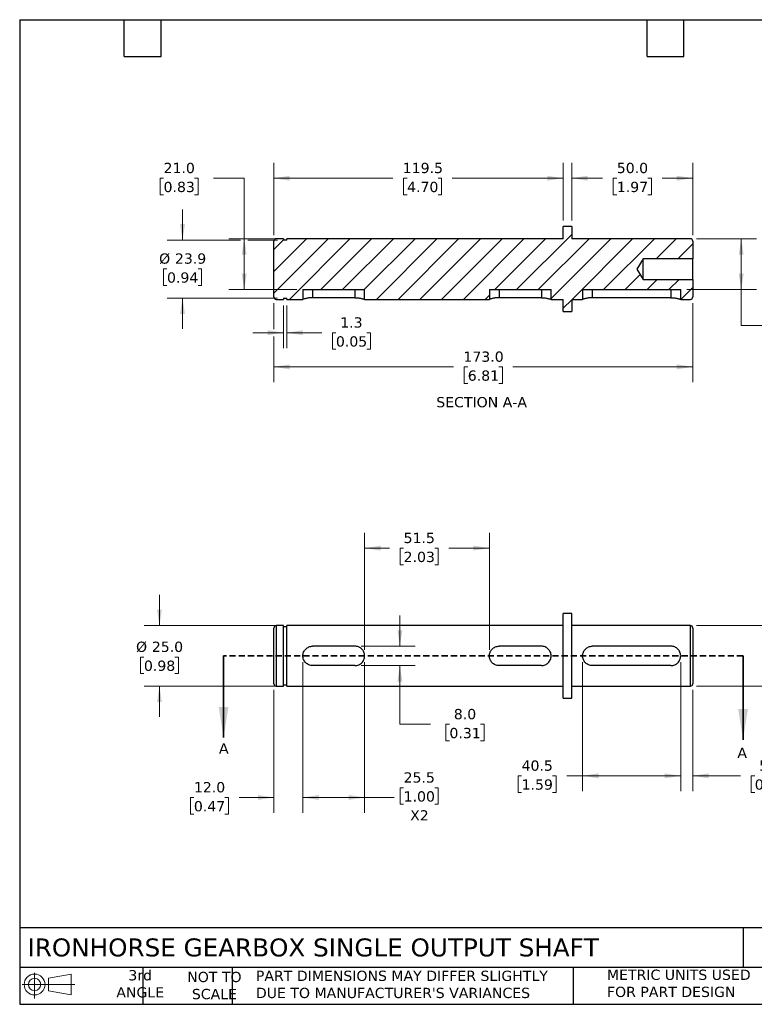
# Model space of a CAD drawing. Header units: millimetres. Extents: x 13 to 546, y 13 to 419.
# Tile 1 of 2: x 13 to 316, y 13 to 419. Entities that reach past the tile are written whole.
import ezdxf

# ---------------------------------------------------------------- set-up
doc = ezdxf.new("R2010")
doc.units = ezdxf.units.MM
doc.header["$LTSCALE"] = 2
doc.linetypes.add('SLD-Dashed', pattern=[1.905, 1.27, -0.635])
doc.linetypes.add('SLD-Solid', pattern=[0])
doc.layers.add('TEXT', color=140, linetype='SLD-Solid', lineweight=25)
doc.styles.add('SLDTEXTSTYLE0', font='VERDANA.TTF')
doc.dimstyles.new('SLDDIMSTYLE0', dxfattribs={"dimtxt": 4.316016, "dimasz": 6.604, "dimexe": 0, "dimexo": 0.0625, "dimgap": 1.079004, "dimtad": 0, "dimtih": 1, "dimtoh": 1, "dimrnd": 1e-09, "dimzin": 4, "dimdsep": 46, "dimtxsty": 'SLDTEXTSTYLE0', "dimsah": 1, "dimcen": 0.09, "dimadec": 0, "dimazin": 1, "dimtfac": 1, "dimtmove": 0, "dimatfit": 0, "dimfxl": 0, "dimfrac": 2, "dimtolj": 1, "dimtzin": 12, "dimarcsym": 0})
doc.dimstyles.new('SLDDIMSTYLE1', dxfattribs={"dimtxt": 4.316016, "dimasz": 6.604, "dimexe": 0, "dimexo": 0.0625, "dimgap": 1.079004, "dimtad": 0, "dimtih": 1, "dimtoh": 1, "dimrnd": 1e-09, "dimzin": 4, "dimdsep": 46, "dimtxsty": 'SLDTEXTSTYLE0', "dimsah": 1, "dimcen": 0.09, "dimadec": 0, "dimazin": 1, "dimtol": 1, "dimtp": 0.009, "dimtm": 0.004, "dimtfac": 1, "dimtdec": 3, "dimtofl": 0, "dimtmove": 0, "dimatfit": 3, "dimfxl": 0, "dimfrac": 2, "dimtolj": 1, "dimarcsym": 0})
doc.dimstyles.new('SLDDIMSTYLE2', dxfattribs={"dimtxt": 4.316016, "dimasz": 6.604, "dimexe": 0, "dimexo": 0.0625, "dimgap": 1.079004, "dimtad": 0, "dimtih": 1, "dimtoh": 1, "dimrnd": 1e-09, "dimzin": 12, "dimdsep": 46, "dimtxsty": 'SLDTEXTSTYLE0', "dimsah": 1, "dimcen": 0.09, "dimadec": 0, "dimazin": 3, "dimtfac": 1, "dimtofl": 0, "dimtmove": 0, "dimatfit": 3, "dimfxl": 0, "dimfrac": 2, "dimtolj": 1, "dimtzin": 12, "dimarcsym": 0})
doc.dimstyles.new('SLDDIMSTYLE5', dxfattribs={"dimtxt": 4.316016, "dimasz": 6.604, "dimexe": 0, "dimexo": 0.0625, "dimgap": 1.079004, "dimtad": 0, "dimtih": 1, "dimtoh": 1, "dimrnd": 1e-09, "dimzin": 4, "dimdsep": 46, "dimtxsty": 'SLDTEXTSTYLE0', "dimsah": 1, "dimcen": 0.09, "dimadec": 0, "dimazin": 1, "dimtfac": 1, "dimtofl": 0, "dimtmove": 0, "dimatfit": 3, "dimfxl": 0, "dimfrac": 2, "dimtolj": 1, "dimtzin": 12, "dimarcsym": 0})
doc.dimstyles.new('SLDDIMSTYLE6', dxfattribs={"dimtxt": 4.316016, "dimasz": 6.604, "dimexe": 0, "dimexo": 0.0625, "dimgap": 1.079004, "dimtad": 0, "dimtih": 1, "dimtoh": 1, "dimrnd": 1e-09, "dimzin": 12, "dimdsep": 46, "dimtxsty": 'SLDTEXTSTYLE0', "dimsah": 1, "dimcen": 0.09, "dimadec": 0, "dimazin": 3, "dimtfac": 1, "dimtmove": 0, "dimatfit": 0, "dimfxl": 0, "dimfrac": 2, "dimtolj": 1, "dimtzin": 12, "dimarcsym": 0})

# ---------------------------------------------------------------- blocks, each defined once
blk = doc.blocks.new('Block11')
at = {"color": 7, "linetype": 'SLD-Solid', "lineweight": 18}
for p, q in [((5.18, 10.62), (5.18, 0)), ((10.96, 8.33), (20.35, 10.06)), ((10.96, 3.19), (10.96, 8.33)), ((20.35, 10.06), (20.35, 1.46)), ((0, 5.76), (21.75, 5.76)), ((10.96, 3.19), (20.35, 1.46))]:
    blk.add_line(p, q, dxfattribs=at)
for radius in [4.3, 2.57]:
    blk.add_circle((5.18, 5.76), radius, dxfattribs=at)
blk = doc.blocks.new('Block12')
at = {"color": 7, "linetype": 'Continuous'}
blk.add_blockref('Block11', (0, 0), dxfattribs=at)
blk = doc.blocks.new('_D')
at = {"color": 7, "linetype": 'SLD-Solid', "lineweight": 0}
for p, q in [((70.42, 169.01), (70.42, 181.71)), ((120.41, 169.01), (64.07, 169.01)), ((64, 156.05), (62.55, 156.05)), ((62.55, 156.05), (62.55, 149.19)), ((76.83, 156.05), (78.28, 156.05)), ((78.28, 156.05), (78.28, 149.19)), ((62.55, 149.19), (64, 149.19)), ((78.28, 149.19), (76.83, 149.19)), ((120.41, 144.01), (64.07, 144.01)), ((70.42, 144.01), (70.42, 131.31))]:
    blk.add_line(p, q, dxfattribs=at)
at = {"color": 7, "linetype": 'SLD-Solid', "lineweight": 18}
for points in [[(70.42, 169.01), (71.43, 175.61), (69.4, 175.61)], [(70.42, 144.01), (69.4, 137.41), (71.43, 137.41)]]:
    blk.add_solid(points, dxfattribs=at)
at = {"color": 7, "linetype": 'SLD-Solid', "lineweight": 18, "char_height": 4.233, "attachment_point": 1, "style": 'SLDTEXTSTYLE0'}
for s, insert in [('%%c', (60.74, 162.39)), ('25.0', (67.26, 162.39)), ('0.98', (64, 154.57))]:
    blk.add_mtext(s, dxfattribs=dict(at, insert=insert))
blk = doc.blocks.new('_D_1')
at = {"color": 7, "linetype": 'SLD-Solid', "lineweight": 0}
for p, q in [((292.19, 169.01), (331.92, 169.01)), ((325.57, 169.01), (325.57, 144.01)), ((292.19, 144.01), (331.92, 144.01)), ((325.57, 133.24), (325.57, 144.01)), ((338.27, 133.24), (325.57, 133.24)), ((344.07, 132.99), (342.62, 132.99)), ((342.62, 132.99), (342.62, 121.7)), ((385.11, 132.99), (386.56, 132.99)), ((386.56, 132.99), (386.56, 121.7)), ((342.62, 121.7), (344.07, 121.7)), ((386.56, 121.7), (385.11, 121.7))]:
    blk.add_line(p, q, dxfattribs=at)
at = {"color": 7, "linetype": 'SLD-Solid', "lineweight": 18}
for points in [[(325.57, 169.01), (324.56, 162.41), (326.59, 162.41)], [(325.57, 144.01), (326.59, 150.61), (324.56, 150.61)]]:
    blk.add_solid(points, dxfattribs=at)
at = {"color": 7, "linetype": 'SLD-Solid', "lineweight": 18, "attachment_point": 1, "style": 'SLDTEXTSTYLE0'}
for s, insert, char_height in [('%%c', (342.61, 142.36), 4.233), ('25.00', (349.12, 142.36), 4.233), ('+', (365.54, 144.98), 4.23), ('0.009', (370.16, 145.48), 4.233), ('0.004', (370.16, 139.84), 4.233), ('-', (366.57, 139.34), 4.23), ('+', (360.49, 132.73), 4.23), ('0.0004', (365.1, 132.73), 4.233), ('0.984', (344.07, 129.61), 4.233), ('0.0002', (365.1, 127.08), 4.233), ('-', (361.51, 127.08), 4.23)]:
    blk.add_mtext(s, dxfattribs=dict(at, insert=insert, char_height=char_height))
blk = doc.blocks.new('_D_2')
at = {"color": 7, "linetype": 'SLD-Solid', "lineweight": 0}
for p, q in [((129.65, 153.97), (129.65, 91.72)), ((117.65, 142.47), (117.65, 91.72)), ((84.63, 98.07), (83.19, 98.07)), ((83.19, 98.07), (83.19, 91.21)), ((97.46, 98.07), (98.91, 98.07)), ((98.91, 98.07), (98.91, 91.21)), ((117.65, 98.07), (103.31, 98.07)), ((129.65, 98.07), (142.35, 98.07)), ((83.19, 91.21), (84.63, 91.21)), ((98.91, 91.21), (97.46, 91.21))]:
    blk.add_line(p, q, dxfattribs=at)
at = {"color": 7, "linetype": 'SLD-Solid', "lineweight": 18}
for points in [[(117.65, 98.07), (111.05, 99.09), (111.05, 97.06)], [(129.65, 98.07), (136.25, 97.06), (136.25, 99.09)]]:
    blk.add_solid(points, dxfattribs=at)
at = {"color": 7, "linetype": 'SLD-Solid', "lineweight": 18, "char_height": 4.233, "attachment_point": 1, "style": 'SLDTEXTSTYLE0'}
for s, insert in [('12.0', (84.63, 104.42)), ('0.47', (84.63, 96.59))]:
    blk.add_mtext(s, dxfattribs=dict(at, insert=insert))
blk = doc.blocks.new('_D_3')
at = {"color": 7, "linetype": 'SLD-Solid', "lineweight": 0}
for p, q in [((129.65, 153.97), (129.65, 91.72)), ((155.15, 153.97), (155.15, 91.72)), ((171.24, 102.11), (169.79, 102.11)), ((169.79, 102.11), (169.79, 95.25)), ((184.07, 102.11), (185.52, 102.11)), ((185.52, 102.11), (185.52, 95.25)), ((129.65, 98.07), (155.15, 98.07)), ((155.15, 98.07), (167.38, 98.07)), ((169.79, 95.25), (171.24, 95.25)), ((185.52, 95.25), (184.07, 95.25))]:
    blk.add_line(p, q, dxfattribs=at)
at = {"color": 7, "linetype": 'SLD-Solid', "lineweight": 18}
for points in [[(129.65, 98.07), (136.25, 97.06), (136.25, 99.09)], [(155.15, 98.07), (148.55, 99.09), (148.55, 97.06)]]:
    blk.add_solid(points, dxfattribs=at)
at = {"color": 7, "linetype": 'SLD-Solid', "lineweight": 18, "char_height": 4.233, "attachment_point": 1, "style": 'SLDTEXTSTYLE0'}
for s, insert in [('25.5', (171.24, 108.45)), ('1.00', (171.24, 100.63)), ('X2', (173.93, 92.8))]:
    blk.add_mtext(s, dxfattribs=dict(at, insert=insert))
blk = doc.blocks.new('_D_4')
at = {"color": 7, "linetype": 'SLD-Solid', "lineweight": 0}
for p, q in [((169.69, 160.51), (169.69, 173.21)), ((153.69, 160.51), (176.04, 160.51)), ((153.69, 152.51), (176.04, 152.51)), ((169.69, 128.27), (169.69, 152.51)), ((182.39, 128.27), (169.69, 128.27)), ((190.17, 128.27), (188.72, 128.27)), ((188.72, 128.27), (188.72, 121.41)), ((203, 128.27), (204.45, 128.27)), ((204.45, 128.27), (204.45, 121.41)), ((188.72, 121.41), (190.17, 121.41)), ((204.45, 121.41), (203, 121.41))]:
    blk.add_line(p, q, dxfattribs=at)
at = {"color": 7, "linetype": 'SLD-Solid', "lineweight": 18}
for points in [[(169.69, 160.51), (170.71, 167.11), (168.68, 167.11)], [(169.69, 152.51), (168.68, 145.91), (170.71, 145.91)]]:
    blk.add_solid(points, dxfattribs=at)
at = {"color": 7, "linetype": 'SLD-Solid', "lineweight": 18, "char_height": 4.233, "attachment_point": 1, "style": 'SLDTEXTSTYLE0'}
for s, insert in [('8.0', (191.97, 134.61)), ('0.31', (190.17, 126.78))]:
    blk.add_mtext(s, dxfattribs=dict(at, insert=insert))
blk = doc.blocks.new('_D_5')
at = {"color": 7, "linetype": 'SLD-Solid', "lineweight": 0}
for p, q in [((155.15, 159.05), (155.15, 207.32)), ((206.65, 159.05), (206.65, 207.32)), ((155.15, 200.97), (165.39, 200.97)), ((171.24, 200.97), (169.79, 200.97)), ((169.79, 200.97), (169.79, 194.11)), ((184.07, 200.97), (185.52, 200.97)), ((185.52, 200.97), (185.52, 194.11)), ((206.65, 200.97), (189.91, 200.97)), ((169.79, 194.11), (171.24, 194.11)), ((185.52, 194.11), (184.07, 194.11))]:
    blk.add_line(p, q, dxfattribs=at)
at = {"color": 7, "linetype": 'SLD-Solid', "lineweight": 18}
for points in [[(155.15, 200.97), (161.75, 199.96), (161.75, 201.99)], [(206.65, 200.97), (200.05, 201.99), (200.05, 199.96)]]:
    blk.add_solid(points, dxfattribs=at)
at = {"color": 7, "linetype": 'SLD-Solid', "lineweight": 18, "char_height": 4.233, "attachment_point": 1, "style": 'SLDTEXTSTYLE0'}
for s, insert in [('51.5', (171.24, 207.32)), ('2.03', (171.24, 199.49))]:
    blk.add_mtext(s, dxfattribs=dict(at, insert=insert))
blk = doc.blocks.new('_D_6')
at = {"color": 7, "linetype": 'SLD-Solid', "lineweight": 0}
for p, q in [((245.15, 153.97), (245.15, 100.66)), ((285.65, 153.97), (285.65, 100.66)), ((219.95, 107.01), (218.5, 107.01)), ((218.5, 107.01), (218.5, 100.15)), ((232.77, 107.01), (234.22, 107.01)), ((234.22, 107.01), (234.22, 100.15)), ((245.15, 107.01), (238.62, 107.01)), ((285.65, 107.01), (245.15, 107.01)), ((218.5, 100.15), (219.95, 100.15)), ((234.22, 100.15), (232.77, 100.15))]:
    blk.add_line(p, q, dxfattribs=at)
at = {"color": 7, "linetype": 'SLD-Solid', "lineweight": 18}
for points in [[(245.15, 107.01), (251.75, 105.99), (251.75, 108.03)], [(285.65, 107.01), (279.05, 108.03), (279.05, 105.99)]]:
    blk.add_solid(points, dxfattribs=at)
at = {"color": 7, "linetype": 'SLD-Solid', "lineweight": 18, "char_height": 4.233, "attachment_point": 1, "style": 'SLDTEXTSTYLE0'}
for s, insert in [('40.5', (219.95, 113.35)), ('1.59', (219.95, 105.53))]:
    blk.add_mtext(s, dxfattribs=dict(at, insert=insert))
blk = doc.blocks.new('_D_7')
at = {"color": 7, "linetype": 'SLD-Solid', "lineweight": 0}
for p, q in [((285.65, 153.97), (285.65, 100.66)), ((290.65, 142.47), (290.65, 100.66)), ((285.65, 107.01), (272.95, 107.01)), ((290.65, 107.01), (310.39, 107.01)), ((316.24, 107.01), (314.79, 107.01)), ((314.79, 107.01), (314.79, 100.15)), ((329.06, 107.01), (330.51, 107.01)), ((330.51, 107.01), (330.51, 100.15)), ((314.79, 100.15), (316.24, 100.15)), ((330.51, 100.15), (329.06, 100.15))]:
    blk.add_line(p, q, dxfattribs=at)
at = {"color": 7, "linetype": 'SLD-Solid', "lineweight": 18}
for points in [[(285.65, 107.01), (279.05, 108.03), (279.05, 105.99)], [(290.65, 107.01), (297.25, 105.99), (297.25, 108.03)]]:
    blk.add_solid(points, dxfattribs=at)
at = {"color": 7, "linetype": 'SLD-Solid', "lineweight": 18, "char_height": 4.233, "attachment_point": 1, "style": 'SLDTEXTSTYLE0'}
for s, insert in [('5.0', (318.03, 113.35)), ('0.20', (316.24, 105.53))]:
    blk.add_mtext(s, dxfattribs=dict(at, insert=insert))
blk = doc.blocks.new('_D_10')
at = {"color": 7, "linetype": 'SLD-Solid', "lineweight": 0}
for p, q in [((72.11, 353.67), (70.66, 353.67)), ((70.66, 353.67), (70.66, 346.81)), ((84.94, 353.67), (86.39, 353.67)), ((86.39, 353.67), (86.39, 346.81)), ((92.72, 353.67), (105.42, 353.67)), ((105.42, 353.67), (105.42, 328.67)), ((70.66, 346.81), (72.11, 346.81)), ((86.39, 346.81), (84.94, 346.81)), ((120.41, 328.67), (99.07, 328.67)), ((105.42, 328.67), (105.42, 307.67)), ((127.11, 307.67), (99.07, 307.67))]:
    blk.add_line(p, q, dxfattribs=at)
at = {"color": 7, "linetype": 'SLD-Solid', "lineweight": 18}
for points in [[(105.42, 328.67), (104.4, 322.07), (106.43, 322.07)], [(105.42, 307.67), (106.43, 314.28), (104.4, 314.28)]]:
    blk.add_solid(points, dxfattribs=at)
at = {"color": 7, "linetype": 'SLD-Solid', "lineweight": 18, "char_height": 4.233, "attachment_point": 1, "style": 'SLDTEXTSTYLE0'}
for s, insert in [('21.0', (72.11, 360.02)), ('0.83', (72.11, 352.19))]:
    blk.add_mtext(s, dxfattribs=dict(at, insert=insert))
blk = doc.blocks.new('_D_11')
at = {"color": 7, "linetype": 'SLD-Solid', "lineweight": 0}
for p, q in [((292.19, 328.67), (317, 328.67)), ((310.65, 328.67), (310.65, 307.67)), ((288.19, 307.67), (317, 307.67)), ((310.65, 292.85), (310.65, 307.67)), ((323.35, 292.85), (310.65, 292.85)), ((331.13, 292.85), (329.68, 292.85)), ((329.68, 292.85), (329.68, 285.99)), ((343.95, 292.85), (345.4, 292.85)), ((345.4, 292.85), (345.4, 285.99)), ((329.68, 285.99), (331.13, 285.99)), ((345.4, 285.99), (343.95, 285.99))]:
    blk.add_line(p, q, dxfattribs=at)
at = {"color": 7, "linetype": 'SLD-Solid', "lineweight": 18}
for points in [[(310.65, 328.67), (309.63, 322.07), (311.67, 322.07)], [(310.65, 307.67), (311.67, 314.28), (309.63, 314.28)]]:
    blk.add_solid(points, dxfattribs=at)
at = {"color": 7, "linetype": 'SLD-Solid', "lineweight": 18, "char_height": 4.233, "attachment_point": 1, "style": 'SLDTEXTSTYLE0'}
for s, insert in [('21.0', (331.13, 299.19)), ('0.83', (331.13, 291.36))]:
    blk.add_mtext(s, dxfattribs=dict(at, insert=insert))
blk = doc.blocks.new('_D_12')
at = {"color": 7, "linetype": 'SLD-Solid', "lineweight": 0}
for p, q in [((117.65, 330.21), (117.65, 360.02)), ((237.15, 336.21), (237.15, 360.02)), ((117.65, 353.67), (166.82, 353.67)), ((172.67, 353.67), (171.22, 353.67)), ((171.22, 353.67), (171.22, 346.81)), ((185.49, 353.67), (186.94, 353.67)), ((186.94, 353.67), (186.94, 346.81)), ((237.15, 353.67), (191.34, 353.67)), ((171.22, 346.81), (172.67, 346.81)), ((186.94, 346.81), (185.49, 346.81))]:
    blk.add_line(p, q, dxfattribs=at)
at = {"color": 7, "linetype": 'SLD-Solid', "lineweight": 18}
for points in [[(117.65, 353.67), (124.25, 352.66), (124.25, 354.69)], [(237.15, 353.67), (230.55, 354.69), (230.55, 352.66)]]:
    blk.add_solid(points, dxfattribs=at)
at = {"color": 7, "linetype": 'SLD-Solid', "lineweight": 18, "char_height": 4.233, "attachment_point": 1, "style": 'SLDTEXTSTYLE0'}
for s, insert in [('119.5', (170.87, 360.02)), ('4.70', (172.67, 352.19))]:
    blk.add_mtext(s, dxfattribs=dict(at, insert=insert))
blk = doc.blocks.new('_D_13')
at = {"color": 7, "linetype": 'SLD-Solid', "lineweight": 0}
for p, q in [((240.65, 336.21), (240.65, 360.02)), ((290.65, 330.21), (290.65, 360.02)), ((240.65, 353.67), (253.43, 353.67)), ((259.27, 353.67), (257.82, 353.67)), ((257.82, 353.67), (257.82, 346.81)), ((272.1, 353.67), (273.55, 353.67)), ((273.55, 353.67), (273.55, 346.81)), ((290.65, 353.67), (277.95, 353.67)), ((257.82, 346.81), (259.27, 346.81)), ((273.55, 346.81), (272.1, 346.81))]:
    blk.add_line(p, q, dxfattribs=at)
at = {"color": 7, "linetype": 'SLD-Solid', "lineweight": 18}
for points in [[(240.65, 353.67), (247.25, 352.66), (247.25, 354.69)], [(290.65, 353.67), (284.05, 354.69), (284.05, 352.66)]]:
    blk.add_solid(points, dxfattribs=at)
at = {"color": 7, "linetype": 'SLD-Solid', "lineweight": 18, "char_height": 4.233, "attachment_point": 1, "style": 'SLDTEXTSTYLE0'}
for s, insert in [('50.0', (259.27, 360.02)), ('1.97', (259.27, 352.19))]:
    blk.add_mtext(s, dxfattribs=dict(at, insert=insert))
blk = doc.blocks.new('_D_14')
at = {"color": 7, "linetype": 'SLD-Solid', "lineweight": 0}
for p, q in [((117.65, 302.13), (117.65, 291.43)), ((290.65, 302.13), (290.65, 269.45)), ((117.65, 288.38), (117.65, 269.45)), ((117.65, 275.8), (191.89, 275.8)), ((197.74, 275.8), (196.29, 275.8)), ((196.29, 275.8), (196.29, 268.94)), ((210.56, 275.8), (212.01, 275.8)), ((212.01, 275.8), (212.01, 268.94)), ((290.65, 275.8), (216.41, 275.8)), ((196.29, 268.94), (197.74, 268.94)), ((212.01, 268.94), (210.56, 268.94))]:
    blk.add_line(p, q, dxfattribs=at)
at = {"color": 7, "linetype": 'SLD-Solid', "lineweight": 18}
for points in [[(117.65, 275.8), (124.25, 274.79), (124.25, 276.82)], [(290.65, 275.8), (284.05, 276.82), (284.05, 274.79)]]:
    blk.add_solid(points, dxfattribs=at)
at = {"color": 7, "linetype": 'SLD-Solid', "lineweight": 18, "char_height": 4.233, "attachment_point": 1, "style": 'SLDTEXTSTYLE0'}
for s, insert in [('173.0', (195.94, 282.14)), ('6.81', (197.74, 274.32))]:
    blk.add_mtext(s, dxfattribs=dict(at, insert=insert))
blk = doc.blocks.new('_D_15')
at = {"color": 7, "linetype": 'SLD-Solid', "lineweight": 0}
for p, q in [((79.95, 328.12), (79.95, 340.82)), ((103.89, 328.12), (73.6, 328.12)), ((119.11, 328.12), (106.94, 328.12)), ((73.53, 316.29), (72.08, 316.29)), ((72.08, 316.29), (72.08, 309.43)), ((86.36, 316.29), (87.81, 316.29)), ((87.81, 316.29), (87.81, 309.43)), ((72.08, 309.43), (73.53, 309.43)), ((87.81, 309.43), (86.36, 309.43)), ((119.11, 304.22), (73.6, 304.22)), ((79.95, 304.22), (79.95, 291.52))]:
    blk.add_line(p, q, dxfattribs=at)
at = {"color": 7, "linetype": 'SLD-Solid', "lineweight": 18}
for points in [[(79.95, 328.12), (80.96, 334.73), (78.93, 334.73)], [(79.95, 304.22), (78.93, 297.62), (80.96, 297.62)]]:
    blk.add_solid(points, dxfattribs=at)
at = {"color": 7, "linetype": 'SLD-Solid', "lineweight": 18, "char_height": 4.233, "attachment_point": 1, "style": 'SLDTEXTSTYLE0'}
for s, insert in [('%%c', (70.27, 322.63)), ('23.9', (76.79, 322.63)), ('0.94', (73.53, 314.8))]:
    blk.add_mtext(s, dxfattribs=dict(at, insert=insert))
blk = doc.blocks.new('_D_16')
at = {"color": 7, "linetype": 'SLD-Solid', "lineweight": 0}
for p, q in [((121.65, 301.13), (121.65, 283.56)), ((122.95, 301.13), (122.95, 283.56)), ((121.65, 289.91), (108.95, 289.91)), ((122.95, 289.91), (137.43, 289.91)), ((143.28, 289.91), (141.83, 289.91)), ((141.83, 289.91), (141.83, 283.05)), ((156.11, 289.91), (157.55, 289.91)), ((157.55, 289.91), (157.55, 283.05)), ((141.83, 283.05), (143.28, 283.05)), ((157.55, 283.05), (156.11, 283.05))]:
    blk.add_line(p, q, dxfattribs=at)
at = {"color": 7, "linetype": 'SLD-Solid', "lineweight": 18}
for points in [[(121.65, 289.91), (115.05, 290.92), (115.05, 288.89)], [(122.95, 289.91), (129.55, 288.89), (129.55, 290.92)]]:
    blk.add_solid(points, dxfattribs=at)
at = {"color": 7, "linetype": 'SLD-Solid', "lineweight": 18, "char_height": 4.233, "attachment_point": 1, "style": 'SLDTEXTSTYLE0'}
for s, insert in [('1.3', (145.08, 296.25)), ('0.05', (143.28, 288.42))]:
    blk.add_mtext(s, dxfattribs=dict(at, insert=insert))

msp = doc.modelspace()

# ---------------------------------------------------------------- hatches: boundary and pattern name
at = {"linetype": 'SLD-Solid', "lineweight": 18}
h = msp.add_hatch(dxfattribs=at)
h.set_pattern_fill('ANSI31', scale=2, style=0)
edge = h.paths.add_edge_path(flags=0)
edge.add_line((129.65, 303.673), (129.65, 307.673))
edge.add_line((129.65, 307.673), (155.15, 307.673))
edge.add_line((155.15, 307.673), (155.15, 303.673))
edge.add_line((155.15, 303.673), (206.65, 303.673))
edge.add_line((206.65, 303.673), (206.65, 307.673))
edge.add_line((206.65, 307.673), (232.15, 307.673))
edge.add_line((232.15, 307.673), (232.15, 303.673))
edge.add_line((232.15, 303.673), (237.15, 303.673))
edge.add_line((237.15, 303.673), (237.15, 298.673))
edge.add_line((237.15, 298.673), (240.65, 298.673))
edge.add_line((240.65, 298.673), (240.65, 303.673))
edge.add_line((240.65, 303.673), (245.15, 303.673))
edge.add_line((245.15, 303.673), (245.15, 307.673))
edge.add_line((245.15, 307.673), (285.65, 307.673))
edge.add_line((285.65, 307.673), (285.65, 303.673))
edge.add_line((285.65, 303.673), (289.65, 303.673))
edge.add_arc((289.65, 304.673), 1, 270, 360)
edge.add_line((290.65, 304.673), (290.65, 311.923))
edge.add_line((290.65, 311.923), (270.15, 311.923))
edge.add_line((270.15, 311.923), (267.597, 316.173))
edge.add_line((267.597, 316.173), (270.15, 320.423))
edge.add_line((270.15, 320.423), (290.65, 320.423))
edge.add_line((290.65, 320.423), (290.65, 327.673))
edge.add_arc((289.65, 327.673), 1, 0, 90)
edge.add_line((289.65, 328.673), (240.65, 328.673))
edge.add_line((240.65, 328.673), (240.65, 333.673))
edge.add_line((240.65, 333.673), (237.15, 333.673))
edge.add_line((237.15, 333.673), (237.15, 328.673))
edge.add_line((237.15, 328.673), (122.95, 328.673))
edge.add_line((122.95, 328.673), (122.95, 328.123))
edge.add_line((122.95, 328.123), (121.65, 328.123))
edge.add_line((121.65, 328.123), (121.65, 328.673))
edge.add_line((121.65, 328.673), (118.65, 328.673))
edge.add_arc((118.65, 327.673), 1, 90, 180)
edge.add_line((117.65, 327.673), (117.65, 304.673))
edge.add_arc((118.65, 304.673), 1, 180, 270)
edge.add_line((118.65, 303.673), (121.65, 303.673))
edge.add_line((121.65, 303.673), (121.65, 304.223))
edge.add_line((121.65, 304.223), (122.95, 304.223))
edge.add_line((122.95, 304.223), (122.95, 303.673))
edge.add_line((122.95, 303.673), (129.65, 303.673))

# ---------------------------------------------------------------- linework, layer by layer
for p, q in [((237.15, 328.673), (237.15, 333.673)), ((240.65, 333.673), (237.15, 333.673)), ((240.65, 333.673), (240.65, 328.673)), ((117.65, 304.673), (117.65, 327.673)), ((121.65, 328.673), (118.65, 328.673)), ((121.65, 328.673), (121.65, 328.123)), ((122.95, 328.123), (121.65, 328.123)), ((237.15, 328.673), (122.95, 328.673)), ((122.95, 328.123), (122.95, 328.673)), ((289.65, 328.673), (240.65, 328.673)), ((290.65, 327.673), (290.65, 320.423)), ((270.15, 320.423), (267.597, 316.173)), ((290.65, 320.423), (270.15, 320.423)), ((270.15, 311.923), (270.15, 320.423)), ((290.65, 311.923), (290.65, 320.423)), ((267.597, 316.173), (270.15, 311.923)), ((270.15, 311.923), (290.65, 311.923)), ((290.65, 311.923), (290.65, 304.673)), ((129.65, 307.673), (129.65, 303.673)), ((129.65, 307.673), (155.15, 307.673)), ((133.65, 307.673), (133.65, 304.33)), ((151.15, 307.673), (151.15, 304.33)), ((155.15, 303.673), (155.15, 307.673)), ((206.65, 307.673), (206.65, 303.673)), ((206.65, 307.673), (232.15, 307.673)), ((210.65, 307.673), (210.65, 304.33)), ((228.15, 307.673), (228.15, 304.33)), ((232.15, 303.673), (232.15, 307.673)), ((245.15, 307.673), (245.15, 303.673)), ((245.15, 307.673), (285.65, 307.673)), ((249.15, 307.673), (249.15, 304.33)), ((281.65, 307.673), (281.65, 304.33)), ((285.65, 303.673), (285.65, 307.673)), ((118.65, 303.673), (121.65, 303.673)), ((121.65, 304.223), (122.95, 304.223)), ((121.65, 304.223), (121.65, 303.673)), ((122.95, 303.673), (122.95, 304.223)), ((122.95, 303.673), (129.65, 303.673)), ((151.15, 304.33), (133.65, 304.33)), ((155.15, 303.673), (206.65, 303.673)), ((228.15, 304.33), (210.65, 304.33)), ((232.15, 303.673), (237.15, 303.673)), ((237.15, 298.673), (237.15, 303.673)), ((240.65, 303.673), (245.15, 303.673)), ((240.65, 303.673), (240.65, 298.673)), ((281.65, 304.33), (249.15, 304.33)), ((285.65, 303.673), (289.65, 303.673)), ((237.15, 298.673), (240.65, 298.673)), ((240.65, 174.009), (237.15, 174.009)), ((237.15, 156.509), (237.15, 174.009)), ((240.65, 156.509), (240.65, 174.009)), ((117.65, 145.009), (117.65, 168.009)), ((121.65, 169.009), (118.65, 169.009)), ((118.65, 169.009), (118.65, 144.009)), ((121.65, 156.509), (121.65, 169.009)), ((122.95, 168.459), (121.65, 168.459)), ((237.15, 169.009), (122.95, 169.009)), ((122.95, 156.509), (122.95, 169.009)), ((289.65, 169.009), (240.65, 169.009)), ((289.65, 156.509), (289.65, 169.009)), ((290.65, 168.009), (290.65, 156.509)), ((151.15, 160.509), (133.65, 160.509)), ((228.15, 160.509), (210.65, 160.509)), ((281.65, 160.509), (249.15, 160.509)), ((121.65, 144.009), (121.65, 156.509)), ((122.95, 144.009), (122.95, 156.509)), ((237.15, 139.009), (237.15, 156.509)), ((240.65, 139.009), (240.65, 156.509)), ((289.65, 144.009), (289.65, 156.509)), ((290.65, 156.509), (290.65, 145.009)), ((151.15, 152.509), (133.65, 152.509)), ((228.15, 152.509), (210.65, 152.509)), ((281.65, 152.509), (249.15, 152.509)), ((118.65, 144.009), (121.65, 144.009)), ((121.65, 144.559), (122.95, 144.559)), ((122.95, 144.009), (237.15, 144.009)), ((240.65, 144.009), (289.65, 144.009)), ((237.15, 139.009), (240.65, 139.009))]:
    msp.add_line(p, q)
at = {"color": 7, "linetype": 'SLD-Dashed', "lineweight": 35}
msp.add_line((311.41, 156.509), (96.89, 156.509), dxfattribs=at)
at = {"color": 7, "linetype": 'SLD-Solid', "lineweight": 35}
for p, q in [((96.89, 156.509), (96.89, 122.77)), ((311.41, 156.509), (311.41, 121.929))]:
    msp.add_line(p, q, dxfattribs=at)
for centre, start, end in [((118.65, 327.673), 90, 180), ((289.65, 327.673), 0, 90), ((118.65, 304.673), 180, 270), ((289.65, 304.673), 270, 0), ((118.65, 168.009), 90, 180), ((289.65, 168.009), 0, 90), ((118.65, 145.009), 180, 270), ((289.65, 145.009), 270, 0)]:
    msp.add_arc(centre, 1, start, end)
for points, knots in [([(133.65, 304.33), (133.384, 304.33), (133.123, 304.321), (132.61, 304.287), (132.355, 304.262), (131.872, 304.2), (131.643, 304.163), (131.209, 304.083), (131.006, 304.04), (130.64, 303.955), (130.475, 303.912), (130.182, 303.833), (130.059, 303.798), (129.858, 303.738), (129.78, 303.714), (129.676, 303.681), (129.65, 303.673), (129.65, 303.673)], [0, 0, 0, 0, 0.125, 0.125, 0.25, 0.25, 0.375, 0.375, 0.5, 0.5, 0.625, 0.625, 0.75, 0.75, 0.875, 0.875, 1, 1, 1, 1]), ([(151.15, 304.33), (151.416, 304.33), (151.677, 304.321), (152.191, 304.287), (152.445, 304.262), (152.929, 304.2), (153.158, 304.163), (153.591, 304.083), (153.795, 304.04), (154.161, 303.955), (154.326, 303.912), (154.618, 303.833), (154.742, 303.798), (154.942, 303.738), (155.02, 303.714), (155.124, 303.681), (155.15, 303.673), (155.15, 303.673)], [0, 0, 0, 0, 0.125, 0.125, 0.25, 0.25, 0.375, 0.375, 0.5, 0.5, 0.625, 0.625, 0.75, 0.75, 0.875, 0.875, 1, 1, 1, 1]), ([(210.65, 304.33), (210.384, 304.33), (210.123, 304.321), (209.61, 304.287), (209.355, 304.262), (208.872, 304.2), (208.643, 304.163), (208.209, 304.083), (208.006, 304.04), (207.64, 303.955), (207.475, 303.912), (207.182, 303.833), (207.059, 303.798), (206.858, 303.738), (206.78, 303.714), (206.676, 303.681), (206.65, 303.673), (206.65, 303.673)], [0, 0, 0, 0, 0.125, 0.125, 0.25, 0.25, 0.375, 0.375, 0.5, 0.5, 0.625, 0.625, 0.75, 0.75, 0.875, 0.875, 1, 1, 1, 1]), ([(228.15, 304.33), (228.416, 304.33), (228.677, 304.321), (229.191, 304.287), (229.445, 304.262), (229.929, 304.2), (230.158, 304.163), (230.591, 304.083), (230.795, 304.04), (231.161, 303.955), (231.326, 303.912), (231.618, 303.833), (231.742, 303.798), (231.942, 303.738), (232.02, 303.714), (232.124, 303.681), (232.15, 303.673), (232.15, 303.673)], [0, 0, 0, 0, 0.125, 0.125, 0.25, 0.25, 0.375, 0.375, 0.5, 0.5, 0.625, 0.625, 0.75, 0.75, 0.875, 0.875, 1, 1, 1, 1]), ([(249.15, 304.33), (248.884, 304.33), (248.623, 304.321), (248.11, 304.287), (247.855, 304.262), (247.372, 304.2), (247.143, 304.163), (246.709, 304.083), (246.506, 304.04), (246.14, 303.955), (245.975, 303.912), (245.682, 303.833), (245.559, 303.798), (245.358, 303.738), (245.28, 303.714), (245.176, 303.681), (245.15, 303.673), (245.15, 303.673)], [0, 0, 0, 0, 0.125, 0.125, 0.25, 0.25, 0.375, 0.375, 0.5, 0.5, 0.625, 0.625, 0.75, 0.75, 0.875, 0.875, 1, 1, 1, 1]), ([(281.65, 304.33), (281.916, 304.33), (282.177, 304.321), (282.691, 304.287), (282.945, 304.262), (283.429, 304.2), (283.658, 304.163), (284.091, 304.083), (284.295, 304.04), (284.661, 303.955), (284.826, 303.912), (285.118, 303.833), (285.242, 303.798), (285.442, 303.738), (285.52, 303.714), (285.624, 303.681), (285.65, 303.673), (285.65, 303.673)], [0, 0, 0, 0, 0.125, 0.125, 0.25, 0.25, 0.375, 0.375, 0.5, 0.5, 0.625, 0.625, 0.75, 0.75, 0.875, 0.875, 1, 1, 1, 1]), ([(133.65, 152.509), (133.384, 152.509), (133.123, 152.536), (132.61, 152.638), (132.355, 152.716), (131.872, 152.917), (131.643, 153.04), (131.209, 153.33), (131.006, 153.497), (130.64, 153.863), (130.475, 154.063), (130.182, 154.5), (130.059, 154.729), (129.858, 155.21), (129.78, 155.463), (129.676, 155.981), (129.65, 156.244), (129.65, 156.776), (129.676, 157.037), (129.779, 157.55), (129.857, 157.805), (130.058, 158.288), (130.181, 158.517), (130.471, 158.951), (130.638, 159.155), (131.005, 159.521), (131.205, 159.686), (131.641, 159.978), (131.87, 160.101), (132.35, 160.301), (132.604, 160.379), (133.122, 160.483), (133.384, 160.509), (133.65, 160.509)], [0, 0, 0, 0, 0.0625, 0.0625, 0.125, 0.125, 0.1875, 0.1875, 0.25, 0.25, 0.3125, 0.3125, 0.375, 0.375, 0.4375, 0.4375, 0.5, 0.5, 0.5625, 0.5625, 0.625, 0.625, 0.6875, 0.6875, 0.75, 0.75, 0.8125, 0.8125, 0.875, 0.875, 0.9375, 0.9375, 1, 1, 1, 1]), ([(151.15, 152.509), (151.416, 152.509), (151.677, 152.536), (152.191, 152.638), (152.445, 152.716), (152.929, 152.917), (153.158, 153.04), (153.591, 153.33), (153.795, 153.497), (154.161, 153.863), (154.326, 154.063), (154.618, 154.5), (154.742, 154.729), (154.942, 155.21), (155.02, 155.463), (155.124, 155.981), (155.15, 156.244), (155.15, 156.776), (155.124, 157.037), (155.021, 157.55), (154.944, 157.805), (154.742, 158.288), (154.619, 158.517), (154.329, 158.951), (154.162, 159.155), (153.796, 159.521), (153.596, 159.686), (153.16, 159.978), (152.93, 160.101), (152.45, 160.301), (152.197, 160.379), (151.679, 160.483), (151.416, 160.509), (151.15, 160.509)], [0, 0, 0, 0, 0.0625, 0.0625, 0.125, 0.125, 0.1875, 0.1875, 0.25, 0.25, 0.3125, 0.3125, 0.375, 0.375, 0.4375, 0.4375, 0.5, 0.5, 0.5625, 0.5625, 0.625, 0.625, 0.6875, 0.6875, 0.75, 0.75, 0.8125, 0.8125, 0.875, 0.875, 0.9375, 0.9375, 1, 1, 1, 1]), ([(210.65, 152.509), (210.384, 152.509), (210.123, 152.536), (209.61, 152.638), (209.355, 152.716), (208.872, 152.917), (208.643, 153.04), (208.209, 153.33), (208.006, 153.497), (207.64, 153.863), (207.475, 154.063), (207.182, 154.5), (207.059, 154.729), (206.858, 155.21), (206.78, 155.463), (206.676, 155.981), (206.65, 156.244), (206.65, 156.776), (206.676, 157.037), (206.779, 157.55), (206.857, 157.805), (207.058, 158.288), (207.181, 158.517), (207.471, 158.951), (207.638, 159.155), (208.005, 159.521), (208.205, 159.686), (208.641, 159.978), (208.87, 160.101), (209.35, 160.301), (209.604, 160.379), (210.122, 160.483), (210.384, 160.509), (210.65, 160.509)], [0, 0, 0, 0, 0.0625, 0.0625, 0.125, 0.125, 0.1875, 0.1875, 0.25, 0.25, 0.3125, 0.3125, 0.375, 0.375, 0.4375, 0.4375, 0.5, 0.5, 0.5625, 0.5625, 0.625, 0.625, 0.6875, 0.6875, 0.75, 0.75, 0.8125, 0.8125, 0.875, 0.875, 0.9375, 0.9375, 1, 1, 1, 1]), ([(228.15, 152.509), (228.416, 152.509), (228.677, 152.536), (229.191, 152.638), (229.445, 152.716), (229.929, 152.917), (230.158, 153.04), (230.591, 153.33), (230.795, 153.497), (231.161, 153.863), (231.326, 154.063), (231.618, 154.5), (231.742, 154.729), (231.942, 155.21), (232.02, 155.463), (232.124, 155.981), (232.15, 156.244), (232.15, 156.776), (232.124, 157.037), (232.021, 157.55), (231.944, 157.805), (231.742, 158.288), (231.619, 158.517), (231.329, 158.951), (231.162, 159.155), (230.796, 159.521), (230.596, 159.686), (230.16, 159.978), (229.93, 160.101), (229.45, 160.301), (229.197, 160.379), (228.679, 160.483), (228.416, 160.509), (228.15, 160.509)], [0, 0, 0, 0, 0.0625, 0.0625, 0.125, 0.125, 0.1875, 0.1875, 0.25, 0.25, 0.3125, 0.3125, 0.375, 0.375, 0.4375, 0.4375, 0.5, 0.5, 0.5625, 0.5625, 0.625, 0.625, 0.6875, 0.6875, 0.75, 0.75, 0.8125, 0.8125, 0.875, 0.875, 0.9375, 0.9375, 1, 1, 1, 1]), ([(249.15, 152.509), (248.884, 152.509), (248.623, 152.536), (248.11, 152.638), (247.855, 152.716), (247.372, 152.917), (247.143, 153.04), (246.709, 153.33), (246.506, 153.497), (246.14, 153.863), (245.975, 154.063), (245.682, 154.5), (245.559, 154.729), (245.358, 155.21), (245.28, 155.463), (245.176, 155.981), (245.15, 156.244), (245.15, 156.776), (245.176, 157.037), (245.279, 157.55), (245.357, 157.805), (245.558, 158.288), (245.681, 158.517), (245.971, 158.951), (246.138, 159.155), (246.505, 159.521), (246.705, 159.686), (247.141, 159.978), (247.37, 160.101), (247.85, 160.301), (248.104, 160.379), (248.622, 160.483), (248.884, 160.509), (249.15, 160.509)], [0, 0, 0, 0, 0.0625, 0.0625, 0.125, 0.125, 0.1875, 0.1875, 0.25, 0.25, 0.3125, 0.3125, 0.375, 0.375, 0.4375, 0.4375, 0.5, 0.5, 0.5625, 0.5625, 0.625, 0.625, 0.6875, 0.6875, 0.75, 0.75, 0.8125, 0.8125, 0.875, 0.875, 0.9375, 0.9375, 1, 1, 1, 1]), ([(281.65, 152.509), (281.916, 152.509), (282.177, 152.536), (282.691, 152.638), (282.945, 152.716), (283.429, 152.917), (283.658, 153.04), (284.091, 153.33), (284.295, 153.497), (284.661, 153.863), (284.826, 154.063), (285.118, 154.5), (285.242, 154.729), (285.442, 155.21), (285.52, 155.463), (285.624, 155.981), (285.65, 156.244), (285.65, 156.776), (285.624, 157.037), (285.521, 157.55), (285.444, 157.805), (285.242, 158.288), (285.119, 158.517), (284.829, 158.951), (284.662, 159.155), (284.296, 159.521), (284.096, 159.686), (283.66, 159.978), (283.43, 160.101), (282.95, 160.301), (282.697, 160.379), (282.179, 160.483), (281.916, 160.509), (281.65, 160.509)], [0, 0, 0, 0, 0.0625, 0.0625, 0.125, 0.125, 0.1875, 0.1875, 0.25, 0.25, 0.3125, 0.3125, 0.375, 0.375, 0.4375, 0.4375, 0.5, 0.5, 0.5625, 0.5625, 0.625, 0.625, 0.6875, 0.6875, 0.75, 0.75, 0.8125, 0.8125, 0.875, 0.875, 0.9375, 0.9375, 1, 1, 1, 1])]:
    msp.add_open_spline(points, degree=3, knots=knots)
for points in [[(96.89, 122.77), (98.922, 135.47), (94.858, 135.47)], [(311.41, 121.929), (313.442, 134.629), (309.378, 134.629)]]:
    msp.add_solid(points, dxfattribs=at)
at = {"layer": 'TEXT'}
for p, q in [((12.7, 419.1), (546.1, 419.1)), ((12.7, 419.1), (12.7, 12.7)), ((55.88, 403.86), (55.88, 419.1)), ((71.12, 403.86), (71.12, 419.1)), ((271.78, 403.86), (271.78, 419.1)), ((287.02, 403.86), (287.02, 419.1)), ((55.88, 403.86), (71.12, 403.86)), ((271.78, 403.86), (287.02, 403.86)), ((546.1, 44.252), (12.7, 44.252)), ((311.518, 44.252), (311.518, 27.94)), ((546.1, 27.94), (12.7, 27.94)), ((63.5, 27.94), (63.5, 12.7)), ((100.423, 27.94), (100.423, 12.7)), ((241.293, 27.94), (241.293, 12.7)), ((12.7, 12.7), (546.1, 12.7))]:
    msp.add_line(p, q, dxfattribs=at)

# ---------------------------------------------------------------- block references
msp.add_blockref('Block12', (13.676, 15.108), dxfattribs=at)

# ---------------------------------------------------------------- texts
at = {"color": 7, "linetype": 'Continuous', "lineweight": 0, "insert": (203.457, 263.358), "char_height": 4.23333, "attachment_point": 2, "style": 'SLDTEXTSTYLE0'}
msp.add_mtext('SECTION A-A', dxfattribs=at)
at = {"color": 7, "linetype": 'Continuous', "char_height": 4.316, "attachment_point": 1, "style": 'SLDTEXTSTYLE0'}
for insert in [(94.961, 120.456), (309.032, 118.617)]:
    msp.add_mtext('A', dxfattribs=dict(at, insert=insert))
at = {"layer": 'TEXT', "style": 'SLDTEXTSTYLE0'}
for s, insert, char_height, attachment_point in [('IRONHORSE GEARBOX SINGLE OUTPUT SHAFT', (15.931, 39.881), 7.40833, 1), ('3rd^JANGLE', (62.466, 26.817), 4.2333, 2), ('NOT TO^JSCALE', (93.112, 26.111), 4.23333, 2), ("PART DIMENSIONS MAY DIFFER SLIGHTLY ^JDUE TO MANUFACTURER'S VARIANCES", (110.239, 26.581), 4.23333, 1), ('METRIC UNITS USED ^JFOR PART DESIGN', (255.209, 27.011), 4.23333, 1)]:
    msp.add_mtext(s, dxfattribs=dict(at, insert=insert, char_height=char_height, attachment_point=attachment_point))

# ---------------------------------------------------------------- dimensions: what is measured, and where the dimension line sits
at = {"color": 7, "linetype": 'SLD-Solid', "lineweight": 18}
for base, p1, p2, angle, dimstyle, picture, middle in [((105.416, 307.673), (122.95, 328.673), (129.65, 307.673), 90, 'SLDDIMSTYLE5', '_D_10', (105.416, 353.673)), ((310.65, 307.673), (289.65, 328.673), (285.65, 307.673), 90, 'SLDDIMSTYLE5', '_D_11', (310.65, 292.847)), ((169.694, 160.509), (151.15, 152.509), (151.15, 160.509), 90, 'SLDDIMSTYLE0', '_D_4', (169.694, 128.266)), ((285.65, 107.009), (245.15, 156.509), (285.65, 156.509), 0, 'SLDDIMSTYLE2', '_D_6', (226.359, 107.009))]:
    dim = msp.add_linear_dim(base=base, p1=p1, p2=p2, angle=angle, dimstyle=dimstyle, dxfattribs=at)
    dim.commit()
    dim.dimension.update_dxf_attribs({"geometry": picture, "text_midpoint": middle, "dimtype": 160})
for base, p1, p2, dimstyle, picture, middle in [((237.15, 353.673), (117.65, 327.673), (237.15, 333.673), 'SLDDIMSTYLE2', '_D_12', (179.079, 353.673)), ((290.65, 353.673), (240.65, 333.673), (290.65, 327.673), 'SLDDIMSTYLE5', '_D_13', (265.687, 353.673)), ((122.95, 289.906), (121.65, 303.673), (122.95, 303.673), 'SLDDIMSTYLE6', '_D_16', (149.693, 289.906)), ((290.65, 275.801), (117.65, 304.673), (290.65, 304.673), 'SLDDIMSTYLE5', '_D_14', (204.15, 275.801)), ((206.65, 200.974), (155.15, 156.509), (206.65, 156.509), 'SLDDIMSTYLE2', '_D_5', (177.654, 200.974)), ((129.65, 98.072), (117.65, 145.009), (129.65, 156.509), 'SLDDIMSTYLE0', '_D_2', (91.047, 98.072)), ((290.65, 107.009), (285.65, 156.509), (290.65, 145.009), 'SLDDIMSTYLE0', '_D_7', (322.65, 107.009))]:
    dim = msp.add_linear_dim(base=base, p1=p1, p2=p2, dimstyle=dimstyle, dxfattribs=at)
    dim.commit()
    dim.dimension.update_dxf_attribs({"geometry": picture, "text_midpoint": middle, "dimtype": 160})
for base, p1, p2, dimstyle, picture, middle in [((79.945, 304.223), (121.65, 328.123), (121.65, 304.223), 'SLDDIMSTYLE6', '_D_15', (79.945, 316.286)), ((70.415, 144.009), (122.95, 169.009), (122.95, 144.009), 'SLDDIMSTYLE0', '_D', (70.415, 156.048)), ((325.574, 144.009), (289.65, 169.009), (289.65, 144.009), 'SLDDIMSTYLE1', '_D_1', (325.574, 133.243))]:
    dim = msp.add_linear_dim(base=base, p1=p1, p2=p2, angle=90, text='%%c<>', dimstyle=dimstyle, dxfattribs=at)
    dim.commit()
    dim.dimension.update_dxf_attribs({"geometry": picture, "text_midpoint": middle, "dimtype": 160})
dim = msp.add_linear_dim(base=(155.15, 98.072), p1=(129.65, 156.509), p2=(155.15, 156.509), text='<>\\PX2', dimstyle='SLDDIMSTYLE2', dxfattribs=at)
dim.commit()
dim.dimension.update_dxf_attribs({"geometry": '_D_3', "text_midpoint": (177.654, 98.072), "dimtype": 160})

doc.saveas('drawing.dxf')
